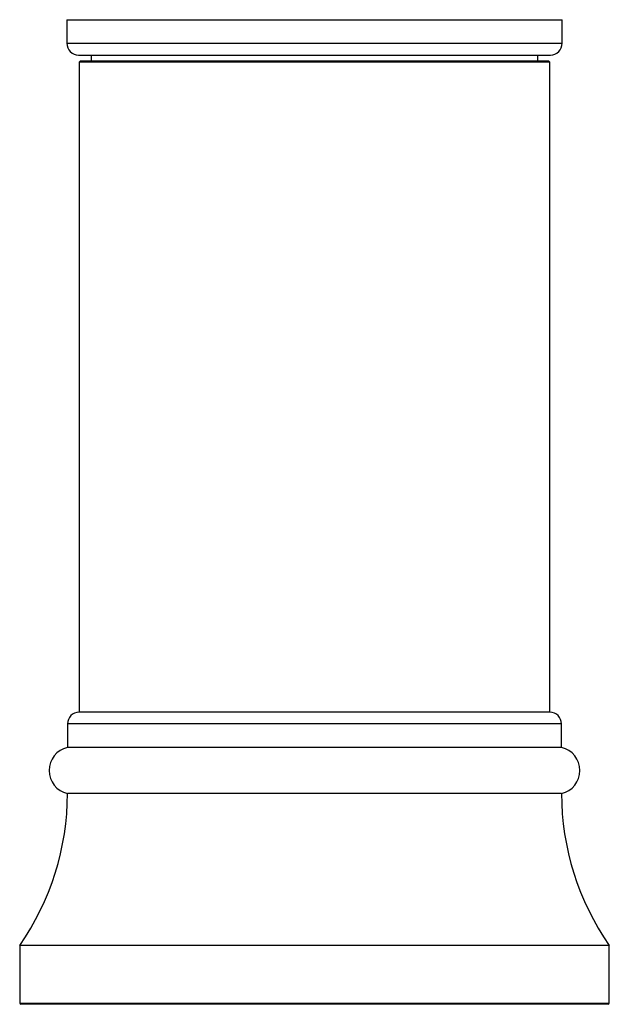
# Paper-space layout '_Left' of a CAD drawing. Header units: millimetres. Extents: x -25 to 233, y -3 to 362.
# Tile 1 of 11: x -25 to 25, y -3 to 80. Entities that reach past the tile are written whole.
import ezdxf

# ---------------------------------------------------------------- set-up
doc = ezdxf.new("R2010")
doc.units = ezdxf.units.MM

psp = doc.layouts.new('_Left')

# ---------------------------------------------------------------- linework, layer by layer
at = {"color": 7, "linetype": 'Continuous', "lineweight": 25}
for p, q in [((-21, 80.3), (-21, 78.3)), ((-21, 80.3), (21, 80.3)), ((21, 78.3), (21, 80.3)), ((-20, 77.3), (20, 77.3)), ((-18.95, 77.3), (-18.95, 76.8)), ((18.95, 76.8), (18.95, 77.3)), ((-19.85, 76.8), (-19.95, 76.7)), ((-19.95, 76.7), (-19.95, 21.576)), ((19.95, 76.7), (-19.95, 76.7)), ((-19.85, 76.8), (19.85, 76.8)), ((19.95, 76.7), (19.85, 76.8)), ((19.95, 21.576), (19.95, 76.7)), ((19.95, 21.576), (-19.95, 21.576)), ((-20.95, 20.576), (-20.95, 18.576)), ((20.95, 18.576), (20.95, 20.576)), ((20.95, 18.576), (-20.95, 18.576)), ((20.95, 14.678), (-20.95, 14.678)), ((-25, 1.8), (-25, -3.1)), ((25, 1.8), (-25, 1.8)), ((25, -3.1), (25, 1.8)), ((24.9, -3.2), (-24.9, -3.2))]:
    psp.add_line(p, q, dxfattribs=at)
at = {"color": 8, "linetype": 'Continuous', "lineweight": 25}
for p, q in [((-21, 78.3), (21, 78.3)), ((20.95, 20.576), (-20.95, 20.576)), ((-25, -3.1), (25, -3.1))]:
    psp.add_line(p, q, dxfattribs=at)
at = {"color": 7, "linetype": 'Continuous', "lineweight": 25}
for centre, radius, start, end in [((-20, 78.3), 1, 180, 270), ((20, 78.3), 1, 270, 0), ((-19.95, 20.576), 1, 90, 180), ((19.95, 20.576), 1, 0, 90), ((-20.5, 16.627), 2, 103.00288, 256.99712), ((20.5, 16.627), 2, 283.00288, 76.99712), ((-43.45, 14.678), 22.5, 325.08479, 0), ((43.45, 14.678), 22.5, 180, 214.91521), ((-24.9, -3.1), 0.1, 180, 270), ((24.9, -3.1), 0.1, 270, 0)]:
    psp.add_arc(centre, radius, start, end, dxfattribs=at)

doc.saveas('drawing.dxf')
